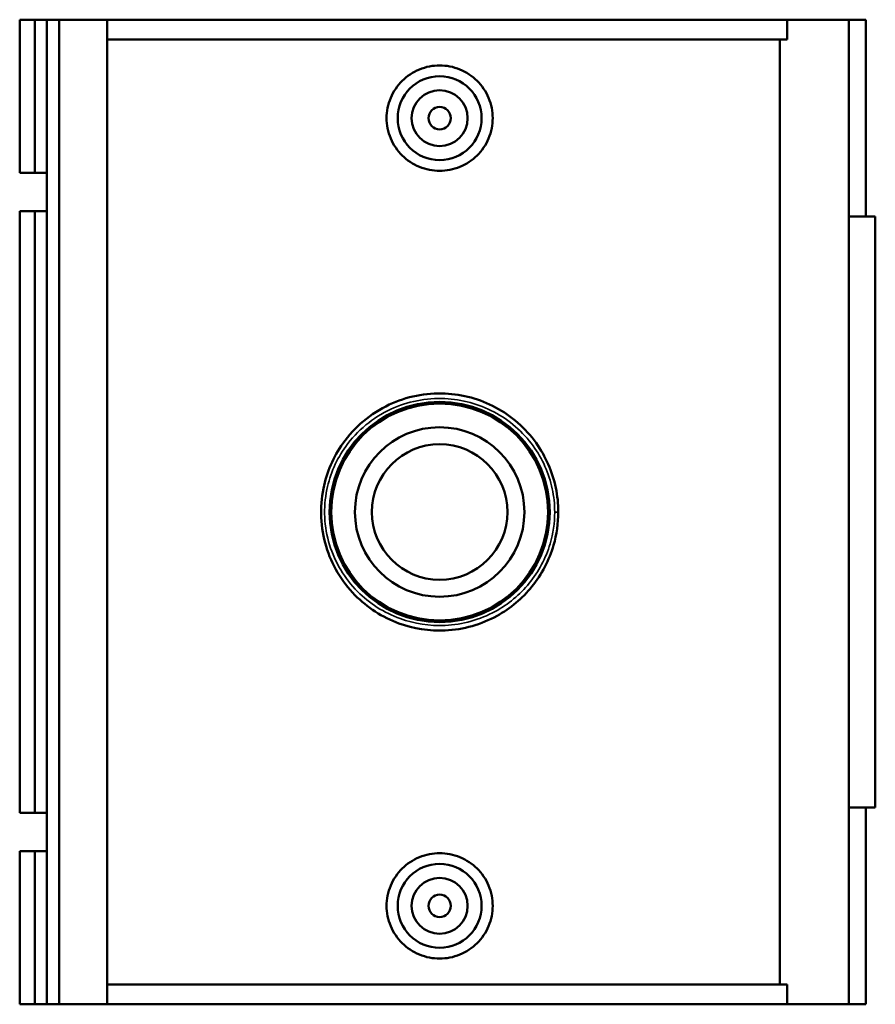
# Model space of a CAD drawing. Header units: inches. Extents: x -0.9 to 56.3, y -1.4 to 45.4.
# Tile 5 of 8: x 19.1 to 25.1, y 30.7 to 37.6. Entities that reach past the tile are written whole.
import ezdxf

# ---------------------------------------------------------------- set-up
doc = ezdxf.new("R2010")
doc.units = ezdxf.units.IN
doc.header["$MEASUREMENT"] = 0
doc.layers.add('Visible (ANSI)', color=7, linetype='Continuous', lineweight=50)
doc.layers.add('Visible Narrow (ANSI)', color=7, linetype='Continuous', lineweight=35)

msp = doc.modelspace()

# ---------------------------------------------------------------- linework, layer by layer
at = {"layer": 'Visible (ANSI)'}
for p, q in [((19.0934, 37.6163), (19.0934, 36.5383)), ((19.0934, 37.6163), (19.2009, 37.6163)), ((19.2009, 37.6163), (19.2853, 37.6163)), ((19.2009, 37.6163), (19.2009, 36.5383)), ((19.2853, 37.6163), (19.2853, 36.5383)), ((19.2853, 37.6163), (19.3714, 37.6163)), ((19.3714, 37.6163), (19.3714, 30.6863)), ((19.3714, 37.6163), (19.7091, 37.6163)), ((19.7091, 37.6163), (19.7091, 30.6863)), ((19.7091, 37.6163), (24.4936, 37.6163)), ((24.9265, 37.6163), (24.4936, 37.6163)), ((24.4936, 37.4777), (24.4936, 37.6163)), ((25.0461, 37.6163), (24.9265, 37.6163)), ((24.9265, 37.6163), (24.9265, 30.6863)), ((25.0461, 37.6163), (25.0461, 36.2303)), ((24.4936, 37.4777), (19.7091, 37.4777)), ((24.4422, 30.8249), (24.4422, 37.4777)), ((19.0934, 36.5383), (19.2009, 36.5383)), ((19.2009, 36.5383), (19.2853, 36.5383)), ((19.2853, 36.5383), (19.2853, 36.2688)), ((19.2009, 36.2688), (19.0934, 36.2688)), ((19.0934, 36.2688), (19.0934, 32.0338)), ((19.2853, 36.2688), (19.2009, 36.2688)), ((19.2009, 36.2688), (19.2009, 32.0338)), ((19.2853, 36.2688), (19.2853, 32.0338)), ((25.1135, 36.2303), (24.9265, 36.2303)), ((25.1135, 36.2303), (25.1135, 32.0723)), ((19.0934, 32.0338), (19.2009, 32.0338)), ((19.2009, 32.0338), (19.2853, 32.0338)), ((19.2853, 32.0338), (19.2853, 31.7643)), ((24.9265, 32.0723), (25.1135, 32.0723)), ((25.0461, 32.0723), (25.0461, 30.6863)), ((19.2009, 31.7643), (19.0934, 31.7643)), ((19.0934, 31.7643), (19.0934, 30.6863)), ((19.2853, 31.7643), (19.2009, 31.7643)), ((19.2009, 31.7643), (19.2009, 30.6863)), ((19.2853, 31.7643), (19.2853, 30.6863)), ((24.4936, 30.8249), (19.7091, 30.8249)), ((24.4936, 30.6863), (24.4936, 30.8249)), ((19.0934, 30.6863), (19.2009, 30.6863)), ((19.2009, 30.6863), (19.2853, 30.6863)), ((19.2853, 30.6863), (19.3714, 30.6863)), ((19.3714, 30.6863), (19.7091, 30.6863)), ((19.7091, 30.6863), (24.4936, 30.6863)), ((24.4936, 30.6863), (24.9265, 30.6863)), ((24.9265, 30.6863), (25.0461, 30.6863))]:
    msp.add_line(p, q, dxfattribs=at)
for centre, radius in [((22.0482, 36.9233), 0.2953), ((22.0482, 36.9233), 0.1969), ((22.0482, 36.9233), 0.0787), ((22.0482, 34.1513), 0.7752), ((22.0482, 34.1513), 0.7632), ((22.0482, 34.1513), 0.5963), ((22.0482, 34.1513), 0.477), ((22.0482, 31.3793), 0.2953), ((22.0482, 31.3793), 0.1969), ((22.0482, 31.3793), 0.0787)]:
    msp.add_circle(centre, radius, dxfattribs=at)
for points, knots in [([(22.4215, 36.9233), (22.4215, 36.8765), (22.4121, 36.8266), (22.3738, 36.735), (22.3449, 36.6933), (22.2786, 36.6276), (22.2366, 36.5992), (22.1449, 36.5615), (22.095, 36.5522), (22.0015, 36.5522), (21.9516, 36.5615), (21.8598, 36.5992), (21.8179, 36.6276), (21.7515, 36.6933), (21.7227, 36.735), (21.6844, 36.8266), (21.6749, 36.8765), (21.6749, 36.9701), (21.6844, 37.02), (21.7227, 37.1116), (21.7515, 37.1533), (21.8179, 37.219), (21.8598, 37.2474), (21.9516, 37.2851), (22.0015, 37.2944), (22.095, 37.2944), (22.1449, 37.2851), (22.2366, 37.2474), (22.2786, 37.219), (22.3449, 37.1533), (22.3738, 37.1116), (22.4121, 37.02), (22.4215, 36.9701), (22.4215, 36.9233)], [0, 0, 0, 0, 0.356854, 0.356854, 0.713708, 0.713708, 1.070055, 1.070055, 1.426401, 1.426401, 1.782747, 1.782747, 2.139093, 2.139093, 2.495947, 2.495947, 2.852801, 2.852801, 3.209655, 3.209655, 3.56651, 3.56651, 3.922856, 3.922856, 4.279202, 4.279202, 4.635548, 4.635548, 4.991894, 4.991894, 5.348748, 5.348748, 5.705602, 5.705602, 5.705602, 5.705602]), ([(22.883, 34.1513), (22.883, 34.2087), (22.8771, 34.2661), (22.8416, 34.4357), (22.7941, 34.5435), (22.6528, 34.741), (22.5544, 34.8274), (22.3326, 34.9458), (22.2102, 34.9796), (21.9511, 34.9914), (21.8148, 34.964), (21.563, 34.8457), (21.4499, 34.7508), (21.3003, 34.5396), (21.2531, 34.431), (21.2028, 34.1825), (21.2095, 34.041), (21.2881, 33.7808), (21.3586, 33.6622), (21.5387, 33.4786), (21.6448, 33.41), (21.8649, 33.3294), (21.9766, 33.3122), (22.215, 33.3234), (22.3409, 33.3593), (22.5464, 33.4728), (22.6303, 33.5433), (22.7668, 33.7125), (22.8189, 33.8119), (22.8717, 33.9935), (22.883, 34.0724), (22.883, 34.1513)], [-19.296159, -19.296159, -19.296159, -19.296159, -18.875933, -18.875933, -18.026305, -18.026305, -17.081416, -17.081416, -16.172661, -16.172661, -15.183497, -15.183497, -14.124461, -14.124461, -13.270924, -13.270924, -12.266195, -12.266195, -11.275425, -11.275425, -10.363629, -10.363629, -9.552695, -9.552695, -8.617205, -8.617205, -7.821213, -7.821213, -7.009486, -7.009486, -6.432053, -6.432053, -6.432053, -6.432053]), ([(22.4215, 31.3793), (22.4215, 31.3325), (22.4121, 31.2826), (22.3738, 31.191), (22.3449, 31.1493), (22.2786, 31.0836), (22.2366, 31.0552), (22.1449, 31.0175), (22.095, 31.0082), (22.0015, 31.0082), (21.9516, 31.0175), (21.8598, 31.0552), (21.8179, 31.0836), (21.7515, 31.1493), (21.7227, 31.191), (21.6844, 31.2826), (21.6749, 31.3325), (21.6749, 31.3793), (21.6749, 31.4261), (21.6844, 31.476), (21.7227, 31.5676), (21.7515, 31.6093), (21.8179, 31.675), (21.8598, 31.7034), (21.9516, 31.7411), (22.0015, 31.7504), (22.095, 31.7504), (22.1449, 31.7411), (22.2366, 31.7034), (22.2786, 31.675), (22.3449, 31.6093), (22.3738, 31.5676), (22.4121, 31.476), (22.4215, 31.4261), (22.4215, 31.3793)], [2.852801, 2.852801, 2.852801, 2.852801, 3.209655, 3.209655, 3.56651, 3.56651, 3.922856, 3.922856, 4.279202, 4.279202, 4.635548, 4.635548, 4.991894, 4.991894, 5.348748, 5.348748, 5.705602, 5.705602, 5.705602, 6.062456, 6.062456, 6.419311, 6.419311, 6.775657, 6.775657, 7.132003, 7.132003, 7.488349, 7.488349, 7.844695, 7.844695, 8.201549, 8.201549, 8.558403, 8.558403, 8.558403, 8.558403])]:
    msp.add_open_spline(points, degree=3, knots=knots, dxfattribs=at)
at = {"layer": 'Visible Narrow (ANSI)'}
msp.add_line((22.8597, 34.1513), (22.8829, 34.1513), dxfattribs=at)
msp.add_open_spline([(22.8576, 34.1513), (22.8576, 34.0758), (22.8466, 34.0003), (22.7954, 33.8264), (22.7449, 33.7313), (22.6125, 33.5693), (22.5312, 33.5019), (22.332, 33.3932), (22.2099, 33.3589), (21.9788, 33.3482), (21.8705, 33.3647), (21.6571, 33.4418), (21.5542, 33.5075), (21.3796, 33.6832), (21.3112, 33.7967), (21.2351, 34.0457), (21.2286, 34.1812), (21.2773, 34.419), (21.3231, 34.523), (21.4681, 34.7251), (21.5778, 34.8159), (21.8219, 34.9291), (21.9541, 34.9554), (22.2052, 34.9441), (22.3239, 34.9117), (22.539, 34.7984), (22.6343, 34.7157), (22.7713, 34.5267), (22.8174, 34.4235), (22.8518, 34.2612), (22.8576, 34.2063), (22.8576, 34.1513)], degree=3, knots=[6.432053, 6.432053, 6.432053, 6.432053, 7.009486, 7.009486, 7.821213, 7.821213, 8.617205, 8.617205, 9.552695, 9.552695, 10.363629, 10.363629, 11.275425, 11.275425, 12.266195, 12.266195, 13.270924, 13.270924, 14.124461, 14.124461, 15.183497, 15.183497, 16.172661, 16.172661, 17.081416, 17.081416, 18.026305, 18.026305, 18.875933, 18.875933, 19.296159, 19.296159, 19.296159, 19.296159], dxfattribs=at)

doc.saveas('drawing.dxf')
